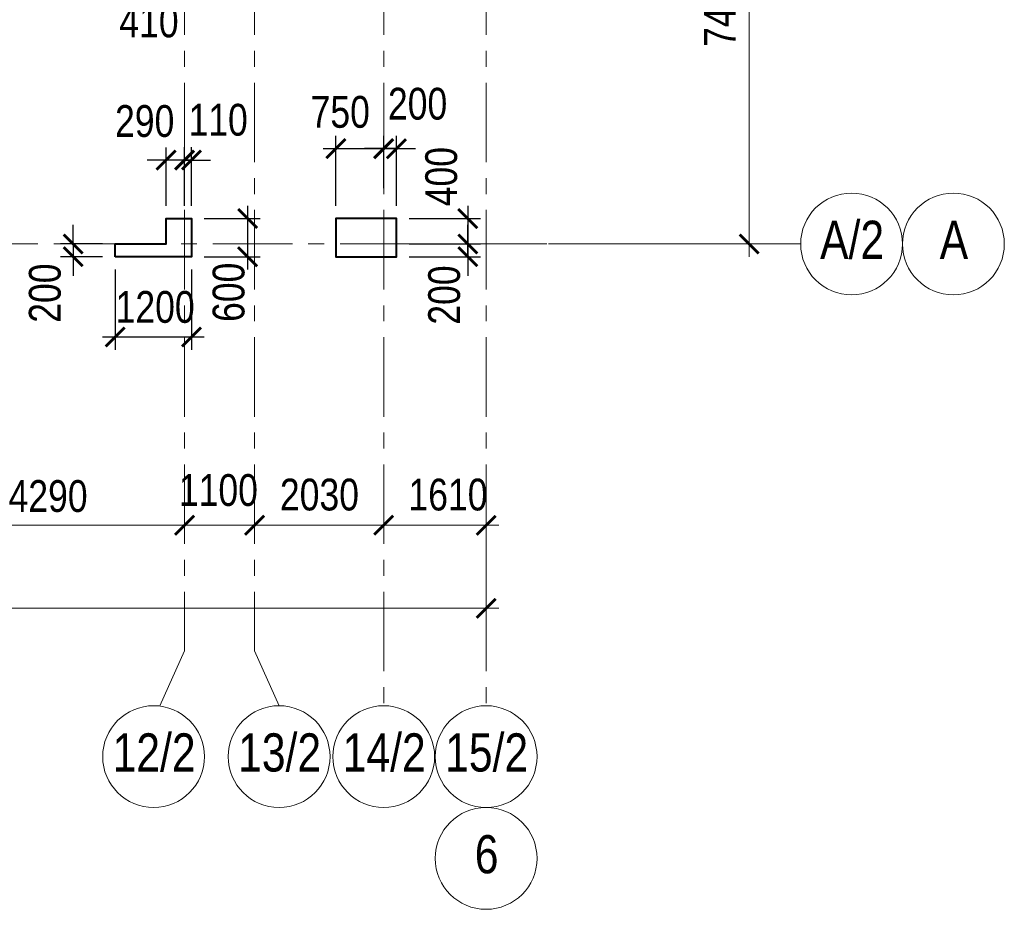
# Model space of a CAD drawing. Extents: x -8631841 to -8525813, y 4017860 to 4564755.
# Tile 87 of 112: x -8564453 to -8548978, y 4440384 to 4454367. Entities that reach past the tile are written whole.
import ezdxf
from ezdxf.enums import TextEntityAlignment as Align

# ---------------------------------------------------------------- set-up
doc = ezdxf.new("R2010")
doc.units = 0
doc.header["$LTSCALE"] = 1000
doc.header["$MEASUREMENT"] = 0
doc.linetypes.add('CENTER', pattern=[2, 1.25, -0.25, 0.25, -0.25])
doc.linetypes.add('Штрихпунктирная', pattern=[6.702778, 3.527778, -1.763889, 0, -1.411111])
for name, color, linetype, lineweight in [('-2._План подземной парковки -2 этаж_1_АР-Чертеж-Оси_Осевые размеры.АР_Ном._пера__120', 7, 'Continuous', 0), ('СК-040-С(тены)', 12, 'Continuous', 40), ('СК-043-С-ПИЛОНЫ', 5, 'Continuous', 40), ('СК-100-О(си)', 7, 'CENTER', 15), ('СК-100-О(си)_имя', 7, 'CENTER', 15), ('СК-110-О-РАЗМЕРЫ', 7, 'Continuous', 15), ('СК-300-Р(азмеры)', 7, 'Continuous', 20), ('СК-343-Р-КОЛОННЫ', 7, 'Continuous', 13)]:
    doc.layers.add(name, color=color, linetype=linetype, lineweight=lineweight)
doc.styles.add('RUSS', font='arial.ttf', dxfattribs={"width": 0.8})
doc.dimstyles.new('100-200', dxfattribs={"dimscale": 0, "dimtxt": 500, "dimasz": 300, "dimexe": 200, "dimexo": 200, "dimgap": 200, "dimtad": 1, "dimdec": 0, "dimzin": 0, "dimdsep": 46, "dimtxsty": 'RUSS', "dimblk": 'ARCHTICK', "dimcen": 0.096, "dimdle": 200, "dimclrd": 7, "dimclre": 7, "dimclrt": 256, "dimadec": 0, "dimazin": 0, "dimtfac": 1, "dimtdec": 0, "dimtmove": 2, "dimatfit": 3, "dimldrblk": 'OBLIQUE', "dimfxl": 1, "dimtolj": 1, "dimtzin": 0, "dimarcsym": 0})

# ---------------------------------------------------------------- blocks, each defined once
blk = doc.blocks.new('_ArchTick')
at = {"color": 0, "linetype": 'ByBlock', "const_width": 0.15}
blk.add_lwpolyline([(-0.5, -0.5), (0.5, 0.5)], dxfattribs=at)
blk = doc.blocks.new('*D145')
at = {"layer": 'Defpoints', "color": 0, "transparency": 16777216}
for p in [(-7420, -3370), (-3130, -3370), (-3130, -4421)]:
    blk.add_point(p, dxfattribs=at)
at = {"layer": 'СК-110-О-РАЗМЕРЫ', "color": 7, "lineweight": -2, "transparency": 16777216}
for p, q in [((-7420, -3570), (-7420, -4621)), ((-3130, -3570), (-3130, -4621)), ((-7620, -4421), (-2930, -4421))]:
    blk.add_line(p, q, dxfattribs=at)
at = {"layer": 'СК-110-О-РАЗМЕРЫ', "color": 7, "lineweight": -2, "transparency": 16777216, "xscale": 300, "yscale": 300, "zscale": 300, "rotation": 180}
blk.add_blockref('_ArchTick', (-7420, -4421), dxfattribs=at)
at = {"layer": 'СК-110-О-РАЗМЕРЫ', "color": 7, "lineweight": -2, "transparency": 16777216, "xscale": 300, "yscale": 300, "zscale": 300}
blk.add_blockref('_ArchTick', (-3130, -4421), dxfattribs=at)
at = {"layer": 'СК-110-О-РАЗМЕРЫ', "transparency": 16777216, "insert": (-5275, -3965), "char_height": 500, "attachment_point": 5, "style": 'RUSS'}
blk.add_mtext('\\A1;4290', dxfattribs=at)
blk = doc.blocks.new('_Oblique')
at = {"color": 0, "linetype": 'ByBlock', "lineweight": -2}
blk.add_line((-0.5, -0.5), (0.5, 0.5), dxfattribs=at)
blk = doc.blocks.new('*D146')
at = {"layer": 'Defpoints', "color": 0, "transparency": 16777216}
for p in [(-3130, -4421), (-2030, -4421), (-2030, -4421)]:
    blk.add_point(p, dxfattribs=at)
at = {"layer": 'СК-300-Р(азмеры)', "color": 7, "lineweight": -2, "transparency": 16777216}
blk.add_line((-3330, -4421), (-1830, -4421), dxfattribs=at)
at = {"layer": 'СК-300-Р(азмеры)', "color": 7, "lineweight": -2, "transparency": 16777216, "xscale": 300, "yscale": 300, "zscale": 300, "rotation": 180}
blk.add_blockref('_ArchTick', (-3130, -4421), dxfattribs=at)
at = {"layer": 'СК-300-Р(азмеры)', "color": 7, "lineweight": -2, "transparency": 16777216, "xscale": 300, "yscale": 300, "zscale": 300}
blk.add_blockref('_ArchTick', (-2030, -4421), dxfattribs=at)
at = {"layer": 'СК-300-Р(азмеры)', "transparency": 16777216, "insert": (-2598, -3871), "char_height": 500, "attachment_point": 5, "style": 'RUSS'}
blk.add_mtext('\\A1;1100', dxfattribs=at)
blk = doc.blocks.new('*D147')
at = {"layer": 'Defpoints', "color": 0, "transparency": 16777216}
for p in [(-2030, -4421), (-2030, -4421), (0, -4421)]:
    blk.add_point(p, dxfattribs=at)
at = {"layer": 'СК-300-Р(азмеры)', "color": 7, "lineweight": -2, "transparency": 16777216}
blk.add_line((200, -4421), (-2230, -4421), dxfattribs=at)
at = {"layer": 'СК-300-Р(азмеры)', "color": 7, "lineweight": -2, "transparency": 16777216, "xscale": 300, "yscale": 300, "zscale": 300, "rotation": 180}
blk.add_blockref('_ArchTick', (-2030, -4421), dxfattribs=at)
at = {"layer": 'СК-300-Р(азмеры)', "color": 7, "lineweight": -2, "transparency": 16777216, "xscale": 300, "yscale": 300, "zscale": 300}
blk.add_blockref('_ArchTick', (0, -4421), dxfattribs=at)
at = {"layer": 'СК-300-Р(азмеры)', "transparency": 16777216, "insert": (-1010, -3942), "char_height": 500, "attachment_point": 5, "style": 'RUSS'}
blk.add_mtext('\\A1;2030', dxfattribs=at)
blk = doc.blocks.new('*D148')
at = {"layer": 'Defpoints', "color": 0, "transparency": 16777216}
for p in [(0, -4421), (1610, -4421), (1610, -4421)]:
    blk.add_point(p, dxfattribs=at)
at = {"layer": 'СК-300-Р(азмеры)', "color": 7, "lineweight": -2, "transparency": 16777216}
blk.add_line((-200, -4421), (1810, -4421), dxfattribs=at)
at = {"layer": 'СК-300-Р(азмеры)', "color": 7, "lineweight": -2, "transparency": 16777216, "xscale": 300, "yscale": 300, "zscale": 300, "rotation": 180}
blk.add_blockref('_ArchTick', (0, -4421), dxfattribs=at)
at = {"layer": 'СК-300-Р(азмеры)', "color": 7, "lineweight": -2, "transparency": 16777216, "xscale": 300, "yscale": 300, "zscale": 300}
blk.add_blockref('_ArchTick', (1610, -4421), dxfattribs=at)
at = {"layer": 'СК-300-Р(азмеры)', "transparency": 16777216, "insert": (1010, -3942), "char_height": 500, "attachment_point": 5, "style": 'RUSS'}
blk.add_mtext('\\A1;1610', dxfattribs=at)
blk = doc.blocks.new('*D149')
at = {"layer": 'Defpoints', "color": 0, "transparency": 16777216}
for p in [(2391, 7435), (5744, 7435), (2391, 0)]:
    blk.add_point(p, dxfattribs=at)
at = {"layer": 'СК-300-Р(азмеры)', "color": 7, "lineweight": -2, "transparency": 16777216}
for p, q in [((5744, -200), (5744, 7635)), ((2591, 7435), (5944, 7435)), ((2591, 0), (5944, 0))]:
    blk.add_line(p, q, dxfattribs=at)
at = {"layer": 'СК-300-Р(азмеры)', "color": 7, "lineweight": -2, "transparency": 16777216, "xscale": 300, "yscale": 300, "zscale": 300}
for p, rotation in [((5744, 7435), 90), ((5744, 0), 270)]:
    blk.add_blockref('_ArchTick', p, dxfattribs=dict(at, rotation=rotation))
at = {"layer": 'СК-300-Р(азмеры)', "transparency": 16777216, "insert": (5288, 3718), "char_height": 500, "attachment_point": 5, "rotation": 90, "style": 'RUSS'}
blk.add_mtext('\\A1;7435', dxfattribs=at)
blk = doc.blocks.new('*D152')
at = {"layer": 'Defpoints', "color": 0, "transparency": 16777216}
for p in [(-21750, -3521), (1610, -3521), (-21750, -5726)]:
    blk.add_point(p, dxfattribs=at)
at = {"layer": 'СК-110-О-РАЗМЕРЫ', "color": 7, "lineweight": -2, "transparency": 16777216}
for p, q in [((-21750, -3721), (-21750, -5926)), ((1610, -3721), (1610, -5926)), ((1810, -5726), (-21950, -5726))]:
    blk.add_line(p, q, dxfattribs=at)
at = {"layer": 'СК-110-О-РАЗМЕРЫ', "color": 7, "lineweight": -2, "transparency": 16777216, "xscale": 300, "yscale": 300, "zscale": 300, "rotation": 180}
blk.add_blockref('_ArchTick', (-21750, -5726), dxfattribs=at)
at = {"layer": 'СК-110-О-РАЗМЕРЫ', "color": 7, "lineweight": -2, "transparency": 16777216, "xscale": 300, "yscale": 300, "zscale": 300}
blk.add_blockref('_ArchTick', (1610, -5726), dxfattribs=at)
at = {"layer": 'СК-110-О-РАЗМЕРЫ', "transparency": 16777216, "insert": (-10070, -5271), "char_height": 500, "attachment_point": 5, "style": 'RUSS'}
blk.add_mtext('\\A1;23360', dxfattribs=at)
blk = doc.blocks.new('*D364')
at = {"layer": 'Defpoints', "color": 0, "transparency": 16777216}
for p in [(-8562152, 4452160), (-8562152, 4451239), (-8561862, 4451239)]:
    blk.add_point(p, dxfattribs=at)
at = {"layer": 'СК-110-О-РАЗМЕРЫ', "color": 7, "lineweight": -2, "transparency": 16777216}
for p, q in [((-8562152, 4451439), (-8562152, 4452360)), ((-8561862, 4451439), (-8561862, 4452360)), ((-8562152, 4452160), (-8562452, 4452160)), ((-8561862, 4452160), (-8562152, 4452160)), ((-8561862, 4452160), (-8561562, 4452160))]:
    blk.add_line(p, q, dxfattribs=at)
at = {"layer": 'СК-110-О-РАЗМЕРЫ', "color": 7, "lineweight": -2, "transparency": 16777216, "xscale": 300, "yscale": 300, "zscale": 300}
blk.add_blockref('_ArchTick', (-8562152, 4452160), dxfattribs=at)
at = {"layer": 'СК-110-О-РАЗМЕРЫ', "color": 7, "lineweight": -2, "transparency": 16777216, "xscale": 300, "yscale": 300, "zscale": 300, "rotation": 180}
blk.add_blockref('_ArchTick', (-8561862, 4452160), dxfattribs=at)
at = {"layer": 'СК-110-О-РАЗМЕРЫ', "transparency": 16777216, "insert": (-8562488, 4452771), "char_height": 500, "attachment_point": 5, "style": 'RUSS'}
blk.add_mtext('\\A1;290', dxfattribs=at)
blk = doc.blocks.new('*D362')
at = {"layer": 'Defpoints', "color": 0, "transparency": 16777216}
for p in [(-8562952, 4450842), (-8563612, 4450642), (-8562952, 4450642)]:
    blk.add_point(p, dxfattribs=at)
at = {"layer": 'СК-110-О-РАЗМЕРЫ', "color": 7, "lineweight": -2, "transparency": 16777216}
for p, q in [((-8563612, 4450842), (-8563612, 4451142)), ((-8563152, 4450842), (-8563812, 4450842)), ((-8563612, 4450842), (-8563612, 4450642)), ((-8563152, 4450642), (-8563812, 4450642)), ((-8563612, 4450642), (-8563612, 4450342))]:
    blk.add_line(p, q, dxfattribs=at)
at = {"layer": 'СК-110-О-РАЗМЕРЫ', "color": 7, "lineweight": -2, "transparency": 16777216, "xscale": 300, "yscale": 300, "zscale": 300}
for p, rotation in [((-8563612, 4450842), 270), ((-8563612, 4450642), 90)]:
    blk.add_blockref('_ArchTick', p, dxfattribs=dict(at, rotation=rotation))
at = {"layer": 'СК-110-О-РАЗМЕРЫ', "transparency": 16777216, "insert": (-8564055, 4450069), "char_height": 500, "attachment_point": 5, "rotation": 90, "style": 'RUSS'}
blk.add_mtext('\\A1;200', dxfattribs=at)
blk = doc.blocks.new('*D263')
at = {"layer": 'Defpoints', "color": 0, "transparency": 16777216}
for p in [(-8558532, 4451242), (-8558532, 4450842), (-8557410, 4450842)]:
    blk.add_point(p, dxfattribs=at)
at = {"layer": 'СК-343-Р-КОЛОННЫ', "color": 7, "lineweight": -2, "transparency": 16777216}
for p, q in [((-8557410, 4451442), (-8557410, 4450642)), ((-8558332, 4451242), (-8557210, 4451242)), ((-8558332, 4450842), (-8557210, 4450842))]:
    blk.add_line(p, q, dxfattribs=at)
at = {"layer": 'СК-343-Р-КОЛОННЫ', "color": 7, "lineweight": -2, "transparency": 16777216, "xscale": 300, "yscale": 300, "zscale": 300}
for p, rotation in [((-8557410, 4451242), 90), ((-8557410, 4450842), 270)]:
    blk.add_blockref('_ArchTick', p, dxfattribs=dict(at, rotation=rotation))
at = {"layer": 'СК-343-Р-КОЛОННЫ', "transparency": 16777216, "insert": (-8557825, 4451900), "char_height": 500, "attachment_point": 5, "rotation": 90, "style": 'RUSS'}
blk.add_mtext('\\A1;400', dxfattribs=at)
blk = doc.blocks.new('*D264')
at = {"layer": 'Defpoints', "color": 0, "transparency": 16777216}
for p in [(-8558532, 4450842), (-8557410, 4450842), (-8558532, 4450642)]:
    blk.add_point(p, dxfattribs=at)
at = {"layer": 'СК-343-Р-КОЛОННЫ', "color": 7, "lineweight": -2, "transparency": 16777216}
for p, q in [((-8557410, 4450842), (-8557410, 4451142)), ((-8558332, 4450842), (-8557210, 4450842)), ((-8557410, 4450642), (-8557410, 4450842)), ((-8558332, 4450642), (-8557210, 4450642)), ((-8557410, 4450642), (-8557410, 4450342))]:
    blk.add_line(p, q, dxfattribs=at)
at = {"layer": 'СК-343-Р-КОЛОННЫ', "color": 7, "lineweight": -2, "transparency": 16777216, "xscale": 300, "yscale": 300, "zscale": 300}
for p, rotation in [((-8557410, 4450842), 270), ((-8557410, 4450642), 90)]:
    blk.add_blockref('_ArchTick', p, dxfattribs=dict(at, rotation=rotation))
at = {"layer": 'СК-343-Р-КОЛОННЫ', "transparency": 16777216, "insert": (-8557779, 4450039), "char_height": 500, "attachment_point": 5, "rotation": 90, "style": 'RUSS'}
blk.add_mtext('\\A1;200', dxfattribs=at)
blk = doc.blocks.new('*D265')
at = {"layer": 'Defpoints', "color": 0, "transparency": 16777216}
for p in [(-8558732, 4452340), (-8558732, 4451517), (-8559482, 4451242)]:
    blk.add_point(p, dxfattribs=at)
at = {"layer": 'СК-343-Р-КОЛОННЫ', "color": 7, "lineweight": -2, "transparency": 16777216}
for p, q in [((-8559482, 4451442), (-8559482, 4452540)), ((-8558732, 4451717), (-8558732, 4452540)), ((-8559682, 4452340), (-8558532, 4452340))]:
    blk.add_line(p, q, dxfattribs=at)
at = {"layer": 'СК-343-Р-КОЛОННЫ', "color": 7, "lineweight": -2, "transparency": 16777216, "xscale": 300, "yscale": 300, "zscale": 300, "rotation": 180}
blk.add_blockref('_ArchTick', (-8559482, 4452340), dxfattribs=at)
at = {"layer": 'СК-343-Р-КОЛОННЫ', "color": 7, "lineweight": -2, "transparency": 16777216, "xscale": 300, "yscale": 300, "zscale": 300}
blk.add_blockref('_ArchTick', (-8558732, 4452340), dxfattribs=at)
at = {"layer": 'СК-343-Р-КОЛОННЫ', "transparency": 16777216, "insert": (-8559415, 4452915), "char_height": 500, "attachment_point": 5, "style": 'RUSS'}
blk.add_mtext('\\A1;750', dxfattribs=at)
blk = doc.blocks.new('*D266')
at = {"layer": 'Defpoints', "color": 0, "transparency": 16777216}
for p in [(-8558732, 4452340), (-8558732, 4451935), (-8558532, 4451242)]:
    blk.add_point(p, dxfattribs=at)
at = {"layer": 'СК-343-Р-КОЛОННЫ', "color": 7, "lineweight": -2, "transparency": 16777216}
for p, q in [((-8558732, 4452135), (-8558732, 4452540)), ((-8558532, 4451442), (-8558532, 4452540)), ((-8558732, 4452340), (-8559032, 4452340)), ((-8558532, 4452340), (-8558732, 4452340)), ((-8558532, 4452340), (-8558232, 4452340))]:
    blk.add_line(p, q, dxfattribs=at)
at = {"layer": 'СК-343-Р-КОЛОННЫ', "color": 7, "lineweight": -2, "transparency": 16777216, "xscale": 300, "yscale": 300, "zscale": 300}
blk.add_blockref('_ArchTick', (-8558732, 4452340), dxfattribs=at)
at = {"layer": 'СК-343-Р-КОЛОННЫ', "color": 7, "lineweight": -2, "transparency": 16777216, "xscale": 300, "yscale": 300, "zscale": 300, "rotation": 180}
blk.add_blockref('_ArchTick', (-8558532, 4452340), dxfattribs=at)
at = {"layer": 'СК-343-Р-КОЛОННЫ', "transparency": 16777216, "insert": (-8558199, 4453043), "char_height": 500, "attachment_point": 5, "style": 'RUSS'}
blk.add_mtext('\\A1;200', dxfattribs=at)
blk = doc.blocks.new('*D262')
at = {"layer": 'Defpoints', "color": 0, "transparency": 16777216}
for p in [(-8561862, 4452161), (-8561862, 4451239), (-8561752, 4451239)]:
    blk.add_point(p, dxfattribs=at)
at = {"layer": 'СК-343-Р-КОЛОННЫ', "color": 7, "lineweight": -2, "transparency": 16777216}
for p, q in [((-8561862, 4451439), (-8561862, 4452361)), ((-8561752, 4451439), (-8561752, 4452361)), ((-8561862, 4452161), (-8562162, 4452161)), ((-8561752, 4452161), (-8561862, 4452161)), ((-8561752, 4452161), (-8561452, 4452161))]:
    blk.add_line(p, q, dxfattribs=at)
at = {"layer": 'СК-343-Р-КОЛОННЫ', "color": 7, "lineweight": -2, "transparency": 16777216, "xscale": 300, "yscale": 300, "zscale": 300}
blk.add_blockref('_ArchTick', (-8561862, 4452161), dxfattribs=at)
at = {"layer": 'СК-343-Р-КОЛОННЫ', "color": 7, "lineweight": -2, "transparency": 16777216, "xscale": 300, "yscale": 300, "zscale": 300, "rotation": 180}
blk.add_blockref('_ArchTick', (-8561752, 4452161), dxfattribs=at)
at = {"layer": 'СК-343-Р-КОЛОННЫ', "transparency": 16777216, "insert": (-8561334, 4452791), "char_height": 500, "attachment_point": 5, "style": 'RUSS'}
blk.add_mtext('\\A1;110', dxfattribs=at)
blk = doc.blocks.new('*D336')
at = {"layer": 'Defpoints', "color": 0, "transparency": 16777216}
for p in [(-8562952, 4450642), (-8561752, 4450642), (-8561752, 4449380)]:
    blk.add_point(p, dxfattribs=at)
at = {"layer": 'СК-343-Р-КОЛОННЫ', "color": 7, "lineweight": -2, "transparency": 16777216}
for p, q in [((-8562952, 4450442), (-8562952, 4449180)), ((-8561752, 4450442), (-8561752, 4449180)), ((-8563152, 4449380), (-8561552, 4449380))]:
    blk.add_line(p, q, dxfattribs=at)
at = {"layer": 'СК-343-Р-КОЛОННЫ', "color": 7, "lineweight": -2, "transparency": 16777216, "xscale": 300, "yscale": 300, "zscale": 300, "rotation": 180}
blk.add_blockref('_ArchTick', (-8562952, 4449380), dxfattribs=at)
at = {"layer": 'СК-343-Р-КОЛОННЫ', "color": 7, "lineweight": -2, "transparency": 16777216, "xscale": 300, "yscale": 300, "zscale": 300}
blk.add_blockref('_ArchTick', (-8561752, 4449380), dxfattribs=at)
at = {"layer": 'СК-343-Р-КОЛОННЫ', "transparency": 16777216, "insert": (-8562324, 4449849), "char_height": 500, "attachment_point": 5, "style": 'RUSS'}
blk.add_mtext('\\A1;1200', dxfattribs=at)
blk = doc.blocks.new('*D320')
at = {"layer": 'Defpoints', "color": 0, "transparency": 16777216}
for p in [(-8562272, 4456132), (-8561862, 4455157), (-8561862, 4454842)]:
    blk.add_point(p, dxfattribs=at)
at = {"layer": 'СК-343-Р-КОЛОННЫ', "color": 7, "lineweight": -2, "transparency": 16777216}
for p, q in [((-8562272, 4455932), (-8562272, 4454642)), ((-8561862, 4454957), (-8561862, 4454642)), ((-8562472, 4454842), (-8561662, 4454842))]:
    blk.add_line(p, q, dxfattribs=at)
at = {"layer": 'СК-343-Р-КОЛОННЫ', "color": 7, "lineweight": -2, "transparency": 16777216, "xscale": 300, "yscale": 300, "zscale": 300, "rotation": 180}
blk.add_blockref('_ArchTick', (-8562272, 4454842), dxfattribs=at)
at = {"layer": 'СК-343-Р-КОЛОННЫ', "color": 7, "lineweight": -2, "transparency": 16777216, "xscale": 300, "yscale": 300, "zscale": 300}
blk.add_blockref('_ArchTick', (-8561862, 4454842), dxfattribs=at)
at = {"layer": 'СК-343-Р-КОЛОННЫ', "transparency": 16777216, "insert": (-8562421, 4454336), "char_height": 500, "attachment_point": 5, "style": 'RUSS'}
blk.add_mtext('\\A1;410', dxfattribs=at)
blk = doc.blocks.new('*D360')
at = {"layer": 'Defpoints', "color": 0, "transparency": 16777216}
for p in [(-8561752, 4451242), (-8561752, 4450642), (-8560871, 4450642)]:
    blk.add_point(p, dxfattribs=at)
at = {"layer": 'СК-343-Р-КОЛОННЫ', "color": 7, "lineweight": -2, "transparency": 16777216}
for p, q in [((-8560871, 4451442), (-8560871, 4450442)), ((-8561552, 4451242), (-8560671, 4451242)), ((-8561552, 4450642), (-8560671, 4450642))]:
    blk.add_line(p, q, dxfattribs=at)
at = {"layer": 'СК-343-Р-КОЛОННЫ', "color": 7, "lineweight": -2, "transparency": 16777216, "xscale": 300, "yscale": 300, "zscale": 300}
for p, rotation in [((-8560871, 4451242), 90), ((-8560871, 4450642), 270)]:
    blk.add_blockref('_ArchTick', p, dxfattribs=dict(at, rotation=rotation))
at = {"layer": 'СК-343-Р-КОЛОННЫ', "transparency": 16777216, "insert": (-8561167, 4450082), "char_height": 500, "attachment_point": 5, "rotation": 90, "style": 'RUSS'}
blk.add_mtext('\\A1;600', dxfattribs=at)
blk = doc.blocks.new('8-11')
at = {"layer": 'СК-040-С(тены)'}
blk.add_lwpolyline([(39700, -200), (39700, 0), (40500, 0), (40500, 401), (40900, 401), (40900, -200), (39700, -200)], dxfattribs=at)
at = {"layer": 'СК-043-С-ПИЛОНЫ'}
blk.add_lwpolyline([(43171, -200), (44120, -200), (44120, 400), (43170, 400), (43170, -199, 0.414211)], format="xyb", close=True, dxfattribs=at)
blk = doc.blocks.new('оси')
at = {"layer": '-2._План подземной парковки -2 этаж_1_АР-Чертеж-Оси_Осевые размеры.АР_Ном._пера__120', "color": 7, "linetype": 'Штрихпунктирная', "lineweight": 0}
blk.add_line((4937.3, 0), (5937.3, 0), dxfattribs=at)
at = {"layer": 'СК-100-О(си)'}
for p, q in [((-3130, 18534.9), (-3130, -6395.3)), ((-2030, 18534.9), (-2030, -6395.3)), ((0, 18534.9), (0, -7257.5)), ((1610, 18534.9), (1610, -7257.5)), ((-46685.3, 0), (6554.2, 0))]:
    blk.add_line(p, q, dxfattribs=at)
at = {"layer": 'СК-100-О(си)', "ltscale": 1000}
for p, q in [((-3516.3, -7257.5), (-3130, -6395.3)), ((-1643.7, -7257.5), (-2030, -6395.3))]:
    blk.add_line(p, q, dxfattribs=at)
at = {"layer": 'СК-100-О(си)', "linetype": 'Continuous'}
for centre in [(7354.2, 0), (8954.2, 0), (-3616.3, -8057.5), (-1643.7, -8057.5), (0, -8057.5), (1610, -8057.5), (1610, -9657.5)]:
    blk.add_circle(centre, 800, dxfattribs=at)
at = {"layer": 'СК-100-О(си)_имя', "style": 'RUSS', "width": 0.8}
for s, p in [('А/2', (7362.1, 65.7)), ('А', (8962.1, 65.7)), ('12/2', (-3608.5, -7991.8)), ('13/2', (-1635.9, -7991.8)), ('14/2', (7.8, -7991.8)), ('15/2', (1617.8, -7991.8)), ('6', (1617.8, -9591.8))]:
    blk.add_text(s, height=600, dxfattribs=at).set_placement(p, align=Align.MIDDLE_CENTER)
at = {"layer": 'СК-110-О-РАЗМЕРЫ'}
dim = blk.add_linear_dim(base=(-3130, -4420.6), p1=(-7420, -3369.7), p2=(-3130, -3369.7), dimstyle='100-200', override={"dimscale": 1}, dxfattribs=at)
dim.commit()
dim.dimension.update_dxf_attribs({"geometry": '*D145', "text_midpoint": (-5275, -3965.3)})
dim = blk.add_linear_dim(base=(-21750, -5726.1), p1=(1610, -3520.6), p2=(-21750, -3520.6), angle=180, dimstyle='100-200', override={"dimscale": 1}, dxfattribs=at)
dim.commit()
dim.dimension.update_dxf_attribs({"geometry": '*D152', "text_midpoint": (-10070, -5270.7)})
at = {"layer": 'СК-300-Р(азмеры)'}
dim = blk.add_linear_dim(base=(5743.5, 7435), p1=(2391.1, 0), p2=(2391.1, 7435), angle=90, dimstyle='100-200', override={"dimscale": 1}, dxfattribs=at)
dim.commit()
dim.dimension.update_dxf_attribs({"geometry": '*D149', "text_midpoint": (5288.1, 3717.5)})
for base, p1, p2, picture, middle in [((-2030, -4420.6), (-3130, -4420.6), (-2030, -4420.6), '*D146', (-2598.4, -3871.4)), ((1610, -4420.6), (0, -4420.6), (1610, -4420.6), '*D148', (1010.3, -3941.9))]:
    dim = blk.add_linear_dim(base=base, p1=p1, p2=p2, dimstyle='100-200', override={"dimscale": 1}, dxfattribs=at)
    dim.commit()
    dim.dimension.update_dxf_attribs({"geometry": picture, "text_midpoint": middle, "dimtype": 160})
dim = blk.add_linear_dim(base=(-2030, -4420.6), p1=(0, -4420.6), p2=(-2030, -4420.6), angle=180, dimstyle='100-200', override={"dimscale": 1}, dxfattribs=at)
dim.commit()
dim.dimension.update_dxf_attribs({"geometry": '*D147', "text_midpoint": (-1010.3, -3941.9), "dimtype": 160})
blk = doc.blocks.new('A$C858fb3ef')
at = {"layer": 'СК-300-Р(азмеры)'}
blk.add_blockref('оси', (0, 0), dxfattribs=at)
blk = doc.blocks.new('A$C573b34c5')
blk.add_blockref('A$C858fb3ef', (0, 0))

msp = doc.modelspace()

# ---------------------------------------------------------------- block references
at = {"layer": 'СК-043-С-ПИЛОНЫ'}
msp.add_blockref('8-11', (-8602652.1, 4450841.8), dxfattribs=at)
at = {"layer": 'СК-300-Р(азмеры)'}
msp.add_blockref('A$C573b34c5', (-8558731.8, 4450841.8), dxfattribs=at)

# ---------------------------------------------------------------- dimensions: what is measured, and where the dimension line sits
at = {"layer": 'СК-110-О-РАЗМЕРЫ'}
dim = msp.add_linear_dim(base=(-8562151.8, 4452160.4), p1=(-8561861.8, 4451239.4), p2=(-8562151.8, 4451239.2), dimstyle='100-200', override={"dimscale": 1}, dxfattribs=at)
dim.commit()
dim.dimension.update_dxf_attribs({"geometry": '*D364', "text_midpoint": (-8562488, 4452770.8), "dimtype": 160})
dim = msp.add_linear_dim(base=(-8563612.1, 4450642.1), p1=(-8562951.9, 4450842.1), p2=(-8562951.9, 4450642.1), angle=90, dimstyle='100-200', override={"dimscale": 1}, dxfattribs=at)
dim.commit()
dim.dimension.update_dxf_attribs({"geometry": '*D362', "text_midpoint": (-8564054.8, 4450068.7), "dimtype": 160})
at = {"layer": 'СК-343-Р-КОЛОННЫ'}
for base, p1, p2, picture, middle in [((-8561861.8, 4454842), (-8562271.9, 4456132.1), (-8561861.8, 4455157.3), '*D320', (-8562421.3, 4454335.7)), ((-8558731.8, 4452340.1), (-8558531.9, 4451242.1), (-8558731.8, 4451934.5), '*D266', (-8558198.6, 4453042.9)), ((-8558731.8, 4452340.1), (-8559481.9, 4451241.9), (-8558731.8, 4451516.9), '*D265', (-8559415.3, 4452915.3)), ((-8561861.8, 4452160.8), (-8561751.9, 4451239.4), (-8561861.8, 4451239.4), '*D262', (-8561334.2, 4452791.1)), ((-8561751.9, 4449380.1), (-8562951.9, 4450642.1), (-8561751.9, 4450642.1), '*D336', (-8562324, 4449848.8))]:
    dim = msp.add_linear_dim(base=base, p1=p1, p2=p2, dimstyle='100-200', override={"dimscale": 1}, dxfattribs=at)
    dim.commit()
    dim.dimension.update_dxf_attribs({"geometry": picture, "text_midpoint": middle, "dimtype": 160})
for base, p1, p2, picture, middle in [((-8557410.4, 4450841.8), (-8558531.9, 4451242.1), (-8558531.9, 4450841.8), '*D263', (-8557825.4, 4451899.5)), ((-8560871.4, 4450642.1), (-8561751.9, 4451242.4), (-8561751.9, 4450642.1), '*D360', (-8561166.7, 4450082.2)), ((-8557410.4, 4450841.8), (-8558531.9, 4450642.1), (-8558531.9, 4450841.8), '*D264', (-8557779.3, 4450039.4))]:
    dim = msp.add_linear_dim(base=base, p1=p1, p2=p2, angle=90, dimstyle='100-200', override={"dimscale": 1}, dxfattribs=at)
    dim.commit()
    dim.dimension.update_dxf_attribs({"geometry": picture, "text_midpoint": middle, "dimtype": 160})

doc.saveas('drawing.dxf')
